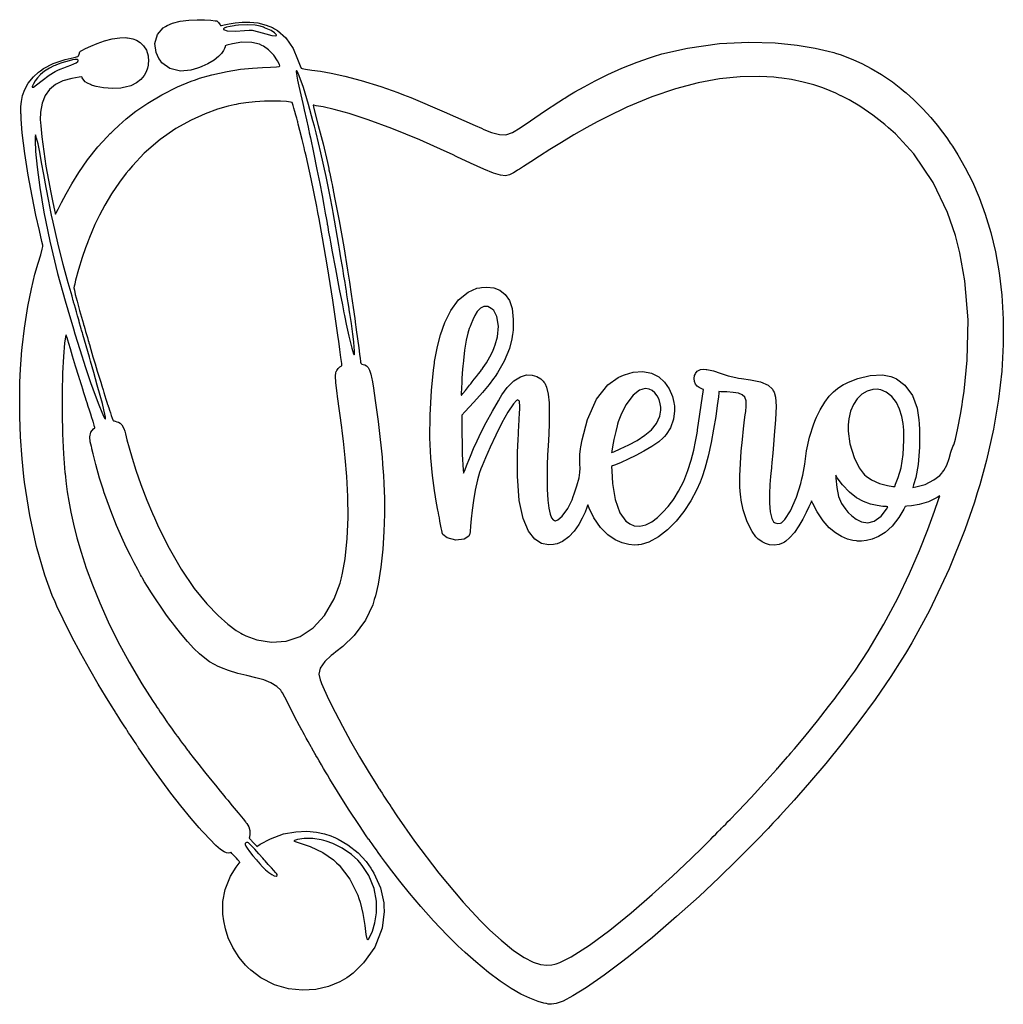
# Model space of a CAD drawing. Extents: x 1.39 to 10.6, y 1.4 to 10.63.
import ezdxf

# ---------------------------------------------------------------- set-up
doc = ezdxf.new("R2010")
doc.units = 0
doc.layers.get('0').update_dxf_attribs({"linetype": 'CONTINUOUS'})

msp = doc.modelspace()

# ---------------------------------------------------------------- linework, layer by layer
at = {"color": 176}
for points in [[(3.37386, 2.82172), (3.37076, 2.82135), (3.3616, 2.81913), (3.34814, 2.81711), (3.33089, 2.81939), (3.30729, 2.82981), (3.27485, 2.85194), (3.23107, 2.8896), (3.17333, 2.94646), (3.1174, 3.00603), (3.09924, 3.02621), (3.07374, 3.05458), (2.99929, 3.14144), (2.90224, 3.26053), (2.81017, 3.37918), (2.72521, 3.49311), (2.64947, 3.5981), (2.58518, 3.68972), (2.5344, 3.76383), (2.50797, 3.803), (2.49929, 3.81608), (2.49903, 3.81646), (2.49485, 3.82281), (2.48372, 3.83974), (2.46793, 3.86367), (2.44971, 3.89133), (2.4311, 3.91965), (2.41428, 3.94526), (2.40126, 3.965), (2.396, 3.97304), (2.39432, 3.97569), (2.39404, 3.97607), (2.3896, 3.98307), (2.37771, 4.00151), (2.36106, 4.02746), (2.34207, 4.05707), (2.32308, 4.08669), (2.30643, 4.11263), (2.29454, 4.13113), (2.2901, 4.13813), (2.28988, 4.13846), (2.2806, 4.15306), (2.25319, 4.19706), (2.19851, 4.2864), (2.12993, 4.40121), (2.05165, 4.53614), (1.96789, 4.68582), (1.88276, 4.845), (1.80051, 5.00825), (1.74322, 5.12939), (1.72526, 5.17025), (1.69829, 5.23144), (1.62896, 5.42019), (1.55057, 5.69026), (1.48828, 5.98074), (1.45036, 6.21371), (1.44032, 6.29167), (1.43326, 6.34619), (1.41672, 6.51025), (1.40235, 6.71756), (1.39529, 6.9095), (1.39399, 7.08197), (1.39671, 7.2309), (1.40164, 7.35206), (1.40713, 7.44135), (1.41026, 7.48133), (1.41151, 7.49462), (1.4171, 7.5549), (1.43892, 7.73514), (1.47071, 7.93793), (1.50429, 8.10558), (1.53717, 8.24067), (1.56674, 8.34576), (1.59039, 8.4235), (1.60558, 8.47646), (1.61051, 8.49972), (1.60975, 8.50717), (1.6091, 8.51269), (1.60053, 8.5491), (1.57785, 8.64953), (1.54606, 8.79519), (1.5096, 8.97276), (1.47293, 9.16911), (1.44054, 9.37093), (1.41678, 9.56489), (1.4069, 9.69456), (1.40625, 9.73779), (1.40608, 9.74588), (1.40549, 9.76997), (1.40588, 9.81136), (1.41026, 9.86014), (1.42133, 9.91433), (1.44185, 9.97206), (1.47461, 10.0314), (1.52235, 10.0904), (1.57042, 10.1346), (1.58789, 10.1473), (1.61567, 10.1676), (1.70844, 10.2159), (1.81944, 10.254), (1.90332, 10.2727), (1.93892, 10.2799), (1.94265, 10.2833), (1.94553, 10.286), (1.95182, 10.3041), (1.95736, 10.3234), (1.95985, 10.3267), (1.96251, 10.3303), (1.97521, 10.3377), (2.00956, 10.3562), (2.05903, 10.3793), (2.11979, 10.404), (2.18793, 10.4273), (2.2596, 10.4459), (2.33094, 10.457), (2.38151, 10.4591), (2.39817, 10.4576), (2.40397, 10.4571), (2.42128, 10.4543), (2.45204, 10.4465), (2.48693, 10.4328), (2.52235, 10.4114), (2.55474, 10.3809), (2.58051, 10.3395), (2.59619, 10.2859), (2.5995, 10.235), (2.59819, 10.2182), (2.59782, 10.2134), (2.59576, 10.199), (2.58957, 10.1714), (2.57769, 10.1383), (2.55811, 10.1025), (2.52892, 10.067), (2.48822, 10.0344), (2.43403, 10.0078), (2.38211, 9.99274), (2.36447, 9.98986), (2.34006, 9.98594), (2.26551, 9.98199), (2.17893, 9.98742), (2.11074, 10), (2.07682, 10.0096), (2.067, 10.0135), (2.05713, 10.0174), (2.02778, 10.0298), (2.00706, 10.0423), (1.99322, 10.0596), (1.97949, 10.0824), (1.97483, 10.0899), (1.95117, 10.0878), (1.88064, 10.076), (1.79893, 10.0521), (1.72999, 10.0177), (1.6741, 9.97194), (1.63167, 9.91439), (1.60303, 9.84424), (1.58854, 9.76096), (1.58681, 9.68799), (1.58849, 9.66379), (1.59082, 9.63015), (1.60086, 9.52935), (1.6186, 9.39046), (1.63971, 9.25325), (1.66228, 9.12375), (1.6844, 9.00808), (1.70421, 8.91237), (1.71967, 8.84267), (1.72635, 8.81435), (1.729, 8.80501), (1.73574, 8.81569), (1.75358, 8.84918), (1.78614, 8.91303), (1.82835, 8.99388), (1.88183, 9.08903), (1.94835, 9.19581), (2.02951, 9.31164), (2.12706, 9.43371), (2.21257, 9.52903), (2.24257, 9.55935), (2.24963, 9.56657), (2.271, 9.58811), (2.32081, 9.63542), (2.39139, 9.697), (2.48236, 9.76839), (2.59326, 9.84517), (2.72358, 9.9229), (2.87294, 9.99729), (2.99826, 10.049), (3.0409, 10.0638), (3.07867, 10.0768), (3.19407, 10.1102), (3.33535, 10.142), (3.46278, 10.1621), (3.5746, 10.1734), (3.669, 10.1792), (3.74414, 10.1823), (3.79824, 10.1857), (3.82249, 10.189), (3.82943, 10.1923), (3.82563, 10.2047), (3.80843, 10.2399), (3.77235, 10.2936), (3.72299, 10.3449), (3.67854, 10.3776), (3.66233, 10.3855), (3.64068, 10.3961), (3.56863, 10.4133), (3.47347, 10.4152), (3.38672, 10.4008), (3.33507, 10.386), (3.31847, 10.3796), (3.31771, 10.378), (3.31674, 10.3725), (3.31228, 10.3576), (3.3024, 10.3363), (3.2845, 10.3099), (3.25586, 10.2797), (3.21386, 10.2471), (3.15582, 10.2133), (3.09864, 10.187), (3.0791, 10.1796), (3.05908, 10.172), (2.99729, 10.154), (2.9005, 10.1438), (2.80029, 10.1681), (2.72601, 10.2225), (2.70833, 10.246), (2.69618, 10.262), (2.67074, 10.3184), (2.65956, 10.403), (2.68554, 10.4885), (2.73801, 10.5494), (2.7596, 10.5633), (2.77431, 10.5729), (2.82346, 10.5937), (2.89779, 10.6128), (2.97678, 10.6229), (3.05469, 10.6261), (3.12571, 10.6246), (3.18397, 10.6207), (3.22379, 10.6164), (3.23833, 10.6145), (3.23931, 10.614), (3.24203, 10.6126), (3.25537, 10.5986), (3.27061, 10.5765), (3.27436, 10.571), (3.28276, 10.5724), (3.308, 10.5778), (3.35439, 10.5875), (3.41135, 10.597), (3.47672, 10.6035), (3.54829, 10.6042), (3.62403, 10.596), (3.70167, 10.5762), (3.76064, 10.552), (3.77908, 10.5418), (3.80865, 10.5253), (3.88639, 10.4559), (3.95344, 10.3556), (3.99582, 10.256), (4.01932, 10.1923), (4.02897, 10.1719), (4.03907, 10.1689), (4.07042, 10.1632), (4.12993, 10.1547), (4.20969, 10.1433), (4.31179, 10.1254), (4.43853, 10.0979), (4.59196, 10.0572), (4.77436, 10.0002), (4.9349, 9.94353), (4.9879, 9.92324), (5.05713, 9.89675), (5.36762, 9.76417), (5.6581, 9.63396), (5.71739, 9.60861), (5.74115, 9.59847), (5.81326, 9.56982), (5.88569, 9.54949), (5.94646, 9.54878), (6.00732, 9.56912), (6.08003, 9.6116), (6.17638, 9.67757), (6.30806, 9.76824), (6.44179, 9.85644), (6.48699, 9.88488), (6.49744, 9.8915), (6.52914, 9.91118), (6.59375, 9.95008), (6.67865, 9.99854), (6.78157, 10.0536), (6.90044, 10.1123), (7.03299, 10.1718), (7.17708, 10.2289), (7.29183, 10.2689), (7.33057, 10.2808), (7.40875, 10.3048), (7.6486, 10.3601), (7.94775, 10.4029), (8.22244, 10.4168), (8.46701, 10.4091), (8.676, 10.3873), (8.84381, 10.3589), (8.9649, 10.3314), (9.0166, 10.3174), (9.03364, 10.3122), (9.04422, 10.3089), (9.07596, 10.2987), (9.13222, 10.2788), (9.20085, 10.2513), (9.28011, 10.2151), (9.36849, 10.1691), (9.46425, 10.1121), (9.56581, 10.043), (9.64578, 9.9821), (9.6715, 9.96061), (9.69596, 9.94021), (9.76693, 9.87582), (9.85167, 9.79156), (9.92513, 9.71083), (9.98708, 9.63672), (10.0371, 9.57215), (10.0747, 9.52024), (10.0994, 9.48394), (10.1082, 9.47071), (10.1112, 9.46631), (10.1292, 9.43989), (10.1806, 9.35856), (10.2492, 9.23856), (10.3157, 9.10618), (10.3786, 8.96126), (10.4365, 8.80365), (10.4882, 8.63331), (10.5322, 8.44993), (10.5673, 8.25347), (10.592, 8.04372), (10.6049, 7.82053), (10.6048, 7.58382), (10.5903, 7.33339), (10.5599, 7.06907), (10.5124, 6.79075), (10.4463, 6.49826), (10.3838, 6.26758), (10.3605, 6.19146), (10.3338, 6.10471), (10.2444, 5.84739), (10.0965, 5.47928), (9.91254, 5.09142), (9.74761, 4.787), (9.68832, 4.68815), (9.65543, 4.63336), (9.55203, 4.47179), (9.40576, 4.25786), (9.25304, 4.04899), (9.09728, 3.84765), (8.94206, 3.65642), (8.79081, 3.47771), (8.64708, 3.31418), (8.54779, 3.20443), (8.51432, 3.16824), (8.514, 3.16797), (8.50831, 3.16189), (8.49322, 3.14578), (8.47206, 3.12326), (8.44786, 3.09744), (8.42372, 3.07167), (8.4025, 3.04915), (8.38743, 3.03304), (8.38172, 3.02696), (8.38146, 3.02664), (8.36871, 3.01324), (8.33024, 2.97319), (8.23687, 2.87744), (8.10644, 2.74696), (7.94422, 2.58914), (7.75538, 2.41162), (7.54519, 2.22185), (7.3189, 2.02724), (7.14182, 1.88232), (7.08171, 1.83539), (7.02881, 1.79417), (6.86778, 1.67356), (6.70085, 1.55692), (6.57438, 1.47835), (6.48182, 1.43083), (6.41678, 1.40717), (6.37267, 1.40028), (6.34299, 1.4031), (6.32671, 1.40728), (6.32129, 1.40842), (6.30317, 1.41233), (6.24968, 1.42757), (6.17199, 1.45632), (6.0874, 1.49631), (5.99511, 1.54893), (5.89432, 1.61578), (5.78413, 1.69829), (5.6639, 1.79796), (5.56494, 1.88618), (5.53271, 1.91635), (5.49804, 1.94883), (5.39686, 2.04915), (5.26893, 2.18392), (5.15104, 2.31614), (5.04519, 2.44119), (4.95335, 2.55464), (4.87756, 2.65186), (4.81993, 2.7284), (4.79172, 2.76676), (4.78244, 2.77962), (4.78217, 2.78), (4.77826, 2.78543), (4.76774, 2.80018), (4.75239, 2.82156), (4.73394, 2.84733), (4.71397, 2.87522), (4.69417, 2.90294), (4.67611, 2.92828), (4.6651, 2.94374), (4.66146, 2.94889), (4.63921, 2.98025), (4.57476, 3.07568), (4.47385, 3.23014), (4.37022, 3.39421), (4.29872, 3.51053), (4.27539, 3.54958), (4.27512, 3.55003), (4.27029, 3.55826), (4.2576, 3.58003), (4.23981, 3.61051), (4.21946, 3.6454), (4.19911, 3.68033), (4.18132, 3.71083), (4.16862, 3.73258), (4.16385, 3.74083), (4.16363, 3.74121), (4.16351, 3.74137), (4.15804, 3.75097), (4.14615, 3.77203), (4.13417, 3.79318), (4.12864, 3.80296), (4.12853, 3.80322), (4.12701, 3.80593), (4.12261, 3.81396), (4.11083, 3.83529), (4.09526, 3.86361), (4.07785, 3.89524), (4.06071, 3.92649), (4.04574, 3.95367), (4.03504, 3.97319), (4.03103, 3.98053), (4.0306, 3.98128), (4.01481, 4.01025), (3.96886, 4.09771), (3.91661, 4.19971), (3.87549, 4.27962), (3.85417, 4.3189), (3.84694, 4.32986), (3.83811, 4.34321), (3.80328, 4.37761), (3.74669, 4.41303), (3.67942, 4.43961), (3.60374, 4.46083), (3.52197, 4.48019), (3.43631, 4.50114), (3.34907, 4.52713), (3.28358, 4.55181), (3.26258, 4.56164), (3.25108, 4.567), (3.21712, 4.58436), (3.17231, 4.61068), (3.12646, 4.64285), (3.07801, 4.68332), (3.02518, 4.73432), (2.96642, 4.79824), (2.90007, 4.87728), (2.84304, 4.94943), (2.82449, 4.97379), (2.8106, 4.99203), (2.77001, 5.04742), (2.71838, 5.12088), (2.67068, 5.19151), (2.62825, 5.25662), (2.59224, 5.31364), (2.56386, 5.35986), (2.54438, 5.39268), (2.53717, 5.40511), (2.535, 5.40935), (2.52664, 5.42572), (2.50088, 5.47439), (2.46642, 5.53803), (2.43044, 5.60563), (2.39182, 5.68267), (2.34924, 5.77453), (2.30154, 5.88661), (2.24761, 6.02436), (2.20107, 6.15076), (2.18619, 6.19308), (2.17432, 6.22678), (2.14242, 6.32921), (2.10656, 6.45796), (2.08106, 6.5594), (2.07015, 6.60563), (2.06831, 6.61367), (2.06506, 6.62756), (2.05524, 6.66911), (2.04997, 6.71701), (2.06093, 6.76053), (2.08615, 6.794), (2.09657, 6.80274), (2.0964, 6.80371), (2.09631, 6.80658), (2.09571, 6.81164), (2.0919, 6.82611), (2.08453, 6.85026), (2.08203, 6.85824), (2.08094, 6.8616), (2.07775, 6.87158), (2.06972, 6.8966), (2.05919, 6.92942), (2.04742, 6.96619), (2.0356, 7.00299), (2.02507, 7.03581), (2.01704, 7.06082), (2.01383, 7.07081), (2.01281, 7.07411), (2.01264, 7.07454), (2.01025, 7.08219), (2.0039, 7.10243), (1.99501, 7.13081), (1.98481, 7.16319), (1.97461, 7.19564), (1.96571, 7.22401), (1.95931, 7.24425), (1.95692, 7.2519), (1.95682, 7.25228), (1.94689, 7.2839), (1.91758, 7.37896), (1.88889, 7.47424), (1.86865, 7.54324), (1.85499, 7.5911), (1.84592, 7.62304), (1.83946, 7.64415), (1.83365, 7.65961), (1.82844, 7.6709), (1.82661, 7.67453), (1.82146, 7.65479), (1.81326, 7.59364), (1.80285, 7.46994), (1.79551, 7.31337), (1.79167, 7.13385), (1.79167, 6.94125), (1.79574, 6.74556), (1.80425, 6.55669), (1.81338, 6.42746), (1.8176, 6.3845), (1.81874, 6.37294), (1.82221, 6.33811), (1.82915, 6.27707), (1.83925, 6.20204), (1.8534, 6.11356), (1.87256, 6.01204), (1.89762, 5.89817), (1.92947, 5.77246), (1.96897, 5.63536), (2.01714, 5.48753), (2.07476, 5.32949), (2.14285, 5.16168), (2.22228, 4.98475), (2.31392, 4.79921), (2.41868, 4.60558), (2.53749, 4.40446), (2.63687, 4.24772), (2.67128, 4.19629), (2.67301, 4.19363), (2.67844, 4.18565), (2.69228, 4.16531), (2.71035, 4.13867), (2.73036, 4.10921), (2.75006, 4.08024), (2.76708, 4.05524), (2.77914, 4.03749), (2.78369, 4.03082), (2.78396, 4.03043), (2.78543, 4.02832), (2.79719, 4.01193), (2.82161, 3.97808), (2.84754, 3.94222), (2.86193, 3.92242), (2.8655, 3.91754), (2.86621, 3.91656), (2.87088, 3.91026), (2.88336, 3.89344), (2.9005, 3.87028), (2.91997, 3.84397), (2.93946, 3.81771), (2.95649, 3.79476), (2.96875, 3.77821), (2.97336, 3.77197), (2.97385, 3.77132), (2.98514, 3.75635), (3.01947, 3.71175), (3.07047, 3.64665), (3.12397, 3.57943), (3.17703, 3.51346), (3.22678, 3.45215), (3.2704, 3.39876), (3.30496, 3.35678), (3.32194, 3.33626), (3.32764, 3.32943), (3.34185, 3.31233), (3.38456, 3.26079), (3.44011, 3.19331), (3.48568, 3.13747), (3.50776, 3.11014), (3.51275, 3.10374), (3.51997, 3.09446), (3.53831, 3.06375), (3.54889, 3.02935), (3.54899, 2.9955), (3.54482, 2.96669), (3.54318, 2.95714), (3.54542, 2.95475), (3.55219, 2.9476), (3.55849, 2.94086), (3.56347, 2.9356), (3.56842, 2.93028), (3.57476, 2.92361), (3.58376, 2.91401), (3.59685, 2.90013), (3.61074, 2.88536), (3.6154, 2.88043), (3.64572, 2.90082), (3.74322, 2.95226), (3.86496, 2.99636), (3.97846, 3.01774), (4.08149, 3.02149), (4.17193, 3.01275), (4.24756, 2.99653), (4.30621, 2.97792), (4.33594, 2.96631), (4.34565, 2.96197), (4.37701, 2.94808), (4.46658, 2.89594), (4.56272, 2.81993), (4.63764, 2.73822), (4.68186, 2.67676), (4.69488, 2.65517), (4.71104, 2.62836), (4.77165, 2.4911), (4.80317, 2.34961), (4.80485, 2.32069), (4.80772, 2.26947), (4.78792, 2.11415), (4.72, 1.93696), (4.61317, 1.78765), (4.51525, 1.69239), (4.47944, 1.66482), (4.45876, 1.64899), (4.39063, 1.60938), (4.28537, 1.56657), (4.16764, 1.5395), (4.04139, 1.53125), (3.91069, 1.54476), (3.77951, 1.58311), (3.65186, 1.64936), (3.55908, 1.71951), (3.53174, 1.74647), (3.50982, 1.76813), (3.45031, 1.83931), (3.38997, 1.93224), (3.34754, 2.02235), (3.31993, 2.10667), (3.30404, 2.18229), (3.29665, 2.24621), (3.29476, 2.29551), (3.29497, 2.31933), (3.29514, 2.32721), (3.29596, 2.36486), (3.31933, 2.47738), (3.36951, 2.5995), (3.42231, 2.68625), (3.44976, 2.72353), (3.45449, 2.73019), (3.454, 2.73085), (3.45281, 2.73281), (3.45167, 2.73486), (3.44954, 2.73796), (3.44504, 2.7436), (3.43668, 2.75331), (3.42296, 2.76856), (3.4025, 2.79085), (3.38103, 2.81407), (3.37386, 2.82172)], [(3.79867, 10.4786), (3.79753, 10.4811), (3.79428, 10.4884), (3.78125, 10.503), (3.74886, 10.5235), (3.70236, 10.5449), (3.68653, 10.5511), (3.67676, 10.5548), (3.64719, 10.5654), (3.59879, 10.5756), (3.52653, 10.5784), (3.44325, 10.5737), (3.41569, 10.5709), (3.40278, 10.5696), (3.36431, 10.5638), (3.32932, 10.5553), (3.30931, 10.5464), (3.3029, 10.5402), (3.3029, 10.538), (3.30279, 10.5339), (3.33669, 10.5206), (3.41428, 10.5196), (3.49821, 10.5254), (3.54275, 10.5288), (3.55106, 10.5281), (3.5709, 10.5264), (3.62989, 10.5139), (3.699, 10.4933), (3.75597, 10.4778), (3.78922, 10.4752), (3.79867, 10.4786)], [(1.51167, 9.99349), (1.52171, 9.99533), (1.55094, 10.0144), (1.60558, 10.0568), (1.67117, 10.1064), (1.72456, 10.1404), (1.74354, 10.1492), (1.75076, 10.1526), (1.77294, 10.1618), (1.80583, 10.1744), (1.83979, 10.1869), (1.87235, 10.1993), (1.90115, 10.2115), (1.92378, 10.2234), (1.93772, 10.2349), (1.94135, 10.2436), (1.94065, 10.2459), (1.93994, 10.248), (1.93175, 10.2527), (1.91314, 10.2535), (1.8871, 10.2496), (1.8559, 10.242), (1.822, 10.2319), (1.7876, 10.2204), (1.75504, 10.2086), (1.73378, 10.2005), (1.72672, 10.1976), (1.71278, 10.1922), (1.67247, 10.172), (1.62706, 10.1428), (1.58996, 10.112), (1.56065, 10.0811), (1.53868, 10.0521), (1.52349, 10.0266), (1.51465, 10.0066), (1.51172, 9.99681), (1.51167, 9.99349)], [(4.10579, 9.56646), (4.11583, 9.52024), (4.14535, 9.38124), (4.17779, 9.22342), (4.2041, 9.09044), (4.22515, 8.97965), (4.24186, 8.88851), (4.25504, 8.81429), (4.26574, 8.7545), (4.27235, 8.71847), (4.27474, 8.70649), (4.27518, 8.7041), (4.27897, 8.68311), (4.28728, 8.63633), (4.29736, 8.57986), (4.30442, 8.54042), (4.30681, 8.52729), (4.31754, 8.46804), (4.35053, 8.29042), (4.38693, 8.10037), (4.41542, 7.9554), (4.43061, 7.87907), (4.4356, 7.85363), (4.43875, 7.83757), (4.45144, 7.77414), (4.47601, 7.65935), (4.50336, 7.54986), (4.52067, 7.49528), (4.52756, 7.48622), (4.52789, 7.48813), (4.52892, 7.49376), (4.53, 7.50538), (4.52983, 7.52544), (4.52761, 7.55838), (4.5224, 7.60856), (4.51346, 7.68039), (4.49989, 7.77826), (4.48568, 7.87446), (4.48079, 7.90647), (4.48068, 7.90696), (4.47933, 7.91581), (4.47569, 7.93918), (4.4706, 7.97194), (4.46479, 8.00939), (4.45893, 8.04688), (4.45389, 8.07964), (4.45019, 8.10303), (4.44883, 8.11187), (4.44879, 8.11231), (4.44874, 8.11268), (4.4476, 8.11974), (4.44456, 8.13829), (4.44032, 8.16433), (4.43549, 8.19412), (4.43067, 8.2239), (4.42643, 8.24994), (4.42344, 8.2685), (4.42231, 8.27556), (4.42225, 8.27587), (4.42215, 8.27642), (4.4159, 8.31369), (4.40224, 8.39492), (4.38857, 8.47618), (4.38226, 8.51346), (4.38222, 8.51394), (4.32964, 8.81879), (4.32308, 8.85688), (4.30192, 8.97076), (4.264, 9.15804), (4.2149, 9.37825), (4.16949, 9.56635), (4.15349, 9.62879), (4.1404, 9.67979), (4.09896, 9.83208), (4.05126, 9.99126), (4.01258, 10.0997), (3.99214, 10.144), (3.98508, 10.1507), (3.98481, 10.1486), (3.98394, 10.1422), (3.98356, 10.1337), (3.98492, 10.1206), (3.98888, 10.0978), (3.99653, 10.0605), (4.00874, 10.0041), (4.02653, 9.9235), (4.04476, 9.84131), (4.05083, 9.81392), (4.05778, 9.78244), (4.07878, 9.68787), (4.09435, 9.61806), (4.10183, 9.58431), (4.10482, 9.57096), (4.10579, 9.56646)], [(8.80957, 6.11876), (8.80778, 6.11399), (8.80192, 6.09978), (8.78515, 6.06104), (8.76036, 6.00819), (8.72863, 5.947), (8.69103, 5.88308), (8.64876, 5.8221), (8.60286, 5.76975), (8.56765, 5.73947), (8.55453, 5.73172), (8.54292, 5.72493), (8.50472, 5.71018), (8.45806, 5.70296), (8.41558, 5.70671), (8.37836, 5.71778), (8.3475, 5.73264), (8.32394, 5.74783), (8.30875, 5.75976), (8.3035, 5.76449), (8.30311, 5.76486), (8.28814, 5.77897), (8.25174, 5.83014), (8.20622, 5.92133), (8.16982, 6.03207), (8.14985, 6.12468), (8.14578, 6.15582), (8.14279, 6.17844), (8.13878, 6.24681), (8.13824, 6.35238), (8.14274, 6.46619), (8.15087, 6.58192), (8.16118, 6.69331), (8.17231, 6.794), (8.18278, 6.87761), (8.18896, 6.92285), (8.19125, 6.93788), (8.19368, 6.95449), (8.19819, 7.00478), (8.19569, 7.05436), (8.183, 7.08936), (8.15944, 7.11257), (8.12424, 7.12663), (8.07671, 7.13433), (8.01617, 7.13835), (7.96039, 7.14063), (7.94185, 7.14139), (7.94108, 7.1289), (7.93701, 7.09147), (7.92681, 7.01096), (7.91168, 6.90767), (7.89199, 6.78917), (7.86817, 6.66331), (7.84071, 6.53771), (7.8099, 6.42008), (7.78586, 6.34321), (7.77632, 6.31814), (7.76654, 6.29258), (7.73269, 6.21767), (7.67806, 6.11638), (7.61376, 6.01812), (7.54107, 5.92676), (7.46115, 5.84608), (7.37537, 5.77989), (7.285, 5.73199), (7.21511, 5.70953), (7.19125, 5.70611), (7.1811, 5.70469), (7.15028, 5.70361), (7.0976, 5.70811), (7.0364, 5.72319), (6.96989, 5.75239), (6.90121, 5.79915), (6.83365, 5.86719), (6.77035, 5.9599), (6.72613, 6.04975), (6.71451, 6.08083), (6.71235, 6.07449), (6.70546, 6.0555), (6.6881, 6.01221), (6.66243, 5.95697), (6.62847, 5.89572), (6.58621, 5.83458), (6.53564, 5.77935), (6.47678, 5.73617), (6.42697, 5.71442), (6.40967, 5.71094), (6.39426, 5.7079), (6.34674, 5.70574), (6.28103, 5.71929), (6.21664, 5.75965), (6.15767, 5.83469), (6.10829, 5.95236), (6.07264, 6.12067), (6.05485, 6.34744), (6.05539, 6.56754), (6.05908, 6.64068), (6.05925, 6.64481), (6.06125, 6.6811), (6.06532, 6.75526), (6.06933, 6.82969), (6.07135, 6.86632), (6.07156, 6.87067), (6.07232, 6.88693), (6.07449, 6.93571), (6.07622, 6.98281), (6.07661, 7.01508), (6.07568, 7.03564), (6.0734, 7.04779), (6.06976, 7.05453), (6.06472, 7.05908), (6.05974, 7.0631), (6.05826, 7.06456), (6.04606, 7.05908), (6.01693, 7.02582), (5.9661, 6.94938), (5.91021, 6.84799), (5.85368, 6.73415), (5.80083, 6.62056), (5.75618, 6.51975), (5.72412, 6.44444), (5.71246, 6.4165), (5.7091, 6.40717), (5.70068, 6.38422), (5.68007, 6.31364), (5.65815, 6.21674), (5.64214, 6.12076), (5.63069, 6.02983), (5.62267, 5.94819), (5.61675, 5.88004), (5.61165, 5.82954), (5.60872, 5.80761), (5.60622, 5.80083), (5.60135, 5.78776), (5.55761, 5.75922), (5.47732, 5.75022), (5.39774, 5.77056), (5.35596, 5.80311), (5.35151, 5.81694), (5.35135, 5.81739), (5.3501, 5.82368), (5.34668, 5.84076), (5.34185, 5.86546), (5.33604, 5.89497), (5.32986, 5.9266), (5.32379, 5.95757), (5.31847, 5.98508), (5.31532, 6.00114), (5.31435, 6.00646), (5.30994, 6.02919), (5.29731, 6.0975), (5.27815, 6.21403), (5.25965, 6.35542), (5.24468, 6.52078), (5.23611, 6.70936), (5.23682, 6.92036), (5.24957, 7.153), (5.26867, 7.34332), (5.27735, 7.40642), (5.27957, 7.42269), (5.28738, 7.47131), (5.30578, 7.56358), (5.33447, 7.6729), (5.37549, 7.78901), (5.43078, 7.90153), (5.50239, 8.00006), (5.59233, 8.07437), (5.6741, 8.1096), (5.70253, 8.11399), (5.71918, 8.1166), (5.77001, 8.11931), (5.83361, 8.11219), (5.89117, 8.09065), (5.94043, 8.05257), (5.97917, 7.99593), (6.00526, 7.91851), (6.0165, 7.81831), (6.01406, 7.72424), (6.01069, 7.69314), (6.00928, 7.68044), (6.00271, 7.63656), (5.97993, 7.54611), (5.93115, 7.42643), (5.86925, 7.3164), (5.84538, 7.28201), (5.83208, 7.26297), (5.78999, 7.20742), (5.72715, 7.13271), (5.64529, 7.04215), (5.56093, 6.95063), (5.53282, 6.92008), (5.53321, 6.89458), (5.53435, 6.81799), (5.53526, 6.75651), (5.53569, 6.72618), (5.53586, 6.71951), (5.53586, 6.71729), (5.53608, 6.68886), (5.53711, 6.55317), (5.54671, 6.40896), (5.55126, 6.37625), (5.55951, 6.39714), (5.58421, 6.4599), (5.61415, 6.53521), (5.64399, 6.60704), (5.67676, 6.68044), (5.71533, 6.76036), (5.76269, 6.85172), (5.82178, 6.95947), (5.87696, 7.05637), (5.89561, 7.08849), (5.90961, 7.11257), (5.95882, 7.18067), (6.02175, 7.24354), (6.08279, 7.28114), (6.14031, 7.29758), (6.1926, 7.29676), (6.23817, 7.28276), (6.27533, 7.25956), (6.29671, 7.23904), (6.30246, 7.23118), (6.31039, 7.22026), (6.32682, 7.18197), (6.34244, 7.11638), (6.35086, 7.037), (6.35351, 6.94635), (6.35194, 6.84694), (6.34765, 6.74143), (6.34207, 6.63226), (6.33789, 6.54958), (6.33675, 6.52197), (6.33496, 6.4809), (6.33203, 6.35742), (6.3329, 6.22586), (6.33849, 6.12375), (6.34788, 6.04758), (6.36019, 5.99376), (6.37451, 5.95882), (6.38997, 5.93913), (6.40153, 5.93207), (6.40571, 5.93121), (6.41064, 5.93024), (6.43192, 5.93935), (6.47521, 5.97483), (6.52692, 6.04492), (6.56799, 6.12815), (6.57835, 6.15707), (6.58729, 6.18229), (6.61219, 6.25874), (6.63172, 6.33182), (6.64046, 6.38439), (6.64208, 6.42458), (6.64019, 6.46056), (6.63846, 6.50038), (6.64051, 6.55219), (6.64703, 6.60622), (6.65007, 6.62403), (6.66103, 6.68858), (6.71094, 6.87929), (6.79508, 7.0701), (6.90256, 7.20404), (6.99843, 7.27328), (7.03375, 7.28863), (7.05865, 7.29953), (7.13769, 7.32221), (7.22976, 7.32949), (7.30979, 7.31401), (7.37761, 7.27946), (7.433, 7.22933), (7.47581, 7.16726), (7.50586, 7.09685), (7.5204, 7.04069), (7.52306, 7.02165), (7.52513, 7.00646), (7.52658, 6.96018), (7.51774, 6.88439), (7.48882, 6.80214), (7.44894, 6.73893), (7.43224, 6.72108), (7.41976, 6.70785), (7.37804, 6.67215), (7.31213, 6.62543), (7.23921, 6.58182), (7.16407, 6.54221), (7.09153, 6.50743), (7.02626, 6.47835), (6.97314, 6.45589), (6.94596, 6.44461), (6.93696, 6.44075), (6.93826, 6.40028), (6.94596, 6.27881), (6.96881, 6.13053), (7.01531, 6.00483), (7.07118, 5.92871), (7.09526, 5.91049), (7.10678, 5.90175), (7.14774, 5.8839), (7.20215, 5.87929), (7.25743, 5.89318), (7.3125, 5.92219), (7.36626, 5.96289), (7.41758, 6.01178), (7.46544, 6.06543), (7.49832, 6.10639), (7.50879, 6.12039), (7.52425, 6.14117), (7.56483, 6.20774), (7.61182, 6.30333), (7.6505, 6.40246), (7.68147, 6.50028), (7.7054, 6.59196), (7.7231, 6.67264), (7.73503, 6.73757), (7.74046, 6.77078), (7.74208, 6.78185), (7.79742, 7.15978), (7.79536, 7.16069), (7.78911, 7.16308), (7.77463, 7.16938), (7.75678, 7.17931), (7.73844, 7.19331), (7.72254, 7.21203), (7.71186, 7.23589), (7.70936, 7.26546), (7.71463, 7.29281), (7.71789, 7.30132), (7.72114, 7.30994), (7.73947, 7.33257), (7.76893, 7.34706), (7.8004, 7.35047), (7.82112, 7.34928), (7.82801, 7.34842), (7.84424, 7.34646), (7.89225, 7.33458), (7.95492, 7.31326), (8.02838, 7.28961), (8.10064, 7.27246), (8.12506, 7.2685), (8.15354, 7.26394), (8.2391, 7.25082), (8.33176, 7.23133), (8.40261, 7.20053), (8.44265, 7.16379), (8.45122, 7.14882), (8.45893, 7.13531), (8.47288, 7.08942), (8.47874, 7.00537), (8.47211, 6.8775), (8.46024, 6.73432), (8.45617, 6.68658), (8.45606, 6.68544), (8.45269, 6.64708), (8.44532, 6.56315), (8.43772, 6.4764), (8.43392, 6.43332), (8.43349, 6.42844), (8.43294, 6.42279), (8.4305, 6.40224), (8.42486, 6.34674), (8.41872, 6.27115), (8.4145, 6.18474), (8.41444, 6.09674), (8.42101, 6.01628), (8.43642, 5.95258), (8.45404, 5.92079), (8.46306, 5.91493), (8.46729, 5.91217), (8.49289, 5.90597), (8.51546, 5.90722), (8.51824, 5.90821), (8.52783, 5.91168), (8.55767, 5.94287), (8.61133, 6.02485), (8.66872, 6.15213), (8.70958, 6.27946), (8.71951, 6.32269), (8.72743, 6.35736), (8.74485, 6.46283), (8.7615, 6.58513), (8.78901, 6.71533), (8.83018, 6.83931), (8.847, 6.87929), (8.85661, 6.90218), (8.88949, 6.96924), (8.93235, 7.04135), (8.97433, 7.09765), (9.01432, 7.1404), (9.05106, 7.17165), (9.08328, 7.19358), (9.10986, 7.20828), (9.12463, 7.2155), (9.12956, 7.21789), (9.15662, 7.23122), (9.24143, 7.264), (9.35883, 7.29312), (9.47325, 7.2985), (9.5524, 7.28401), (9.57611, 7.27322), (9.60514, 7.26004), (9.68403, 7.20231), (9.75618, 7.10601), (9.79833, 6.98508), (9.8144, 6.87657), (9.81614, 6.84022), (9.81874, 6.78538), (9.81901, 6.62028), (9.80681, 6.45719), (9.78467, 6.33664), (9.76525, 6.26699), (9.75771, 6.24408), (9.78668, 6.24761), (9.87213, 6.27175), (9.95546, 6.31396), (10.0097, 6.35672), (10.0321, 6.3801), (10.0368, 6.38607), (10.0488, 6.40126), (10.0774, 6.45247), (10.0975, 6.51307), (10.1135, 6.57465), (10.1331, 6.62756), (10.1419, 6.64399), (10.1453, 6.6505), (10.1571, 6.6971), (10.1791, 6.79981), (10.2028, 6.92589), (10.2187, 7.01824), (10.2234, 7.04904), (10.2381, 7.14507), (10.2663, 7.43549), (10.2744, 7.81239), (10.2452, 8.17779), (10.1989, 8.44288), (10.1764, 8.52935), (10.1574, 8.60271), (10.0826, 8.81808), (9.94749, 9.10064), (9.76563, 9.36849), (9.59478, 9.55746), (9.53142, 9.61301), (9.49582, 9.64421), (9.38433, 9.73226), (9.26079, 9.81679), (9.16129, 9.87429), (9.10519, 9.90315), (9.08643, 9.91249), (9.08399, 9.91374), (9.07206, 9.91976), (9.03749, 9.93625), (8.98432, 9.95925), (8.91439, 9.98633), (8.82938, 10.0147), (8.73096, 10.0419), (8.62099, 10.0653), (8.53114, 10.0792), (8.50108, 10.0823), (8.45708, 10.0868), (8.32437, 10.0935), (8.1404, 10.0902), (7.94824, 10.071), (7.74701, 10.0343), (7.53581, 9.97894), (7.31375, 9.90332), (7.07986, 9.80604), (6.8941, 9.71739), (6.83339, 9.6856), (6.80122, 9.66883), (6.70578, 9.61654), (6.58268, 9.54579), (6.46631, 9.47581), (6.35883, 9.4089), (6.26247, 9.34739), (6.17958, 9.29368), (6.11225, 9.25006), (6.07525, 9.22651), (6.06278, 9.21892), (6.05149, 9.21213), (6.01796, 9.19129), (5.98085, 9.17219), (5.94299, 9.16385), (5.89583, 9.16851), (5.831, 9.18842), (5.74007, 9.22575), (5.61447, 9.28276), (5.48801, 9.3419), (5.4459, 9.36165), (5.37001, 9.39729), (5.14014, 9.49935), (4.8781, 9.60678), (4.65821, 9.68767), (4.479, 9.74576), (4.33914, 9.78478), (4.23703, 9.80843), (4.17139, 9.82047), (4.14833, 9.82379), (4.14063, 9.82454), (4.14382, 9.80931), (4.15831, 9.75499), (4.19049, 9.63536), (4.23443, 9.46208), (4.27485, 9.28907), (4.28743, 9.23118), (4.28803, 9.2284), (4.28982, 9.21989), (4.29443, 9.19824), (4.3004, 9.16992), (4.30701, 9.13857), (4.31353, 9.10775), (4.31917, 9.08111), (4.32314, 9.06222), (4.32465, 9.05512), (4.32476, 9.05469), (4.33094, 9.02463), (4.34961, 8.92985), (4.38514, 8.74115), (4.42828, 8.49681), (4.46463, 8.27815), (4.47613, 8.20514), (4.48199, 8.16769), (4.49908, 8.05528), (4.51747, 7.92893), (4.53179, 7.82617), (4.53988, 7.76682), (4.54254, 7.74701), (4.54628, 7.71918), (4.5574, 7.63564), (4.56831, 7.55214), (4.5759, 7.4924), (4.58094, 7.45236), (4.58399, 7.428), (4.58583, 7.41515), (4.58697, 7.40972), (4.58783, 7.40815), (4.58826, 7.40767), (4.59039, 7.40522), (4.59901, 7.39979), (4.61182, 7.3954), (4.62597, 7.39106), (4.64094, 7.38331), (4.65597, 7.36854), (4.67042, 7.34332), (4.6836, 7.30414), (4.69276, 7.26172), (4.69493, 7.2474), (4.70296, 7.19439), (4.72624, 7.03515), (4.75, 6.86122), (4.76742, 6.7214), (4.77957, 6.61149), (4.78754, 6.52729), (4.79254, 6.46457), (4.79557, 6.41906), (4.79719, 6.39469), (4.7979, 6.38656), (4.80013, 6.35932), (4.80479, 6.27724), (4.80886, 6.14421), (4.80908, 5.9936), (4.80436, 5.8316), (4.79351, 5.66433), (4.77561, 5.49783), (4.7494, 5.33826), (4.72456, 5.22792), (4.71397, 5.19179), (4.69938, 5.14208), (4.63124, 4.99994), (4.52593, 4.85682), (4.41949, 4.75444), (4.35493, 4.70215), (4.3335, 4.68463), (4.31207, 4.66715), (4.25082, 4.61089), (4.20665, 4.551), (4.19586, 4.49283), (4.20697, 4.44075), (4.21326, 4.42437), (4.22038, 4.40582), (4.24419, 4.35092), (4.28961, 4.25396), (4.3475, 4.13792), (4.41596, 4.00711), (4.49311, 3.86589), (4.5771, 3.71853), (4.6659, 3.5695), (4.73426, 3.45936), (4.75771, 3.42301), (4.75846, 3.42188), (4.76221, 3.41607), (4.77263, 3.40022), (4.78728, 3.37782), (4.80479, 3.35113), (4.82357, 3.32249), (4.84218, 3.29411), (4.859, 3.26844), (4.86925, 3.25288), (4.87267, 3.24767), (4.92567, 3.16699), (5.09212, 2.92964), (5.3201, 2.6289), (5.54693, 2.35792), (5.70676, 2.18403), (5.76286, 2.12885), (5.79656, 2.09571), (5.90142, 1.99994), (6.01953, 1.90446), (6.11925, 1.83789), (6.20275, 1.79574), (6.27203, 1.77344), (6.32932, 1.7665), (6.37668, 1.7704), (6.40657, 1.7774), (6.41629, 1.78054), (6.4534, 1.79264), (6.55914, 1.84631), (6.73004, 1.95469), (6.91965, 2.09511), (7.11882, 2.25694), (7.31814, 2.42964), (7.50846, 2.60249), (7.68039, 2.76503), (7.78907, 2.87082), (7.82482, 2.90657), (7.82508, 2.9069), (7.83057, 2.91243), (7.84517, 2.92719), (7.86561, 2.94781), (7.889, 2.9714), (7.91233, 2.99507), (7.93278, 3.01568), (7.94738, 3.03043), (7.95285, 3.03597), (7.95318, 3.03624), (7.95643, 3.03961), (7.96636, 3.04975), (7.98438, 3.06819), (8.00521, 3.08963), (8.02686, 3.11187), (8.04736, 3.13297), (8.06472, 3.15082), (8.07693, 3.16336), (8.08143, 3.16803), (8.08203, 3.16857), (8.1224, 3.21044), (8.24235, 3.33735), (8.36632, 3.47163), (8.45053, 3.56526), (8.48546, 3.60493), (8.49164, 3.61203), (8.49539, 3.61637), (8.50662, 3.62935), (8.5249, 3.65033), (8.54482, 3.67329), (8.56494, 3.6964), (8.58371, 3.71799), (8.59956, 3.73622), (8.61106, 3.74946), (8.61524, 3.75424), (8.6166, 3.75581), (8.64919, 3.79383), (8.74539, 3.90935), (8.8654, 4.05778), (8.96912, 4.19043), (9.02951, 4.26975), (9.04926, 4.29644), (9.05197, 4.30018), (9.06017, 4.31136), (9.07644, 4.33339), (9.09586, 4.35986), (9.11649, 4.38786), (9.13618, 4.41471), (9.15289, 4.43744), (9.16461, 4.4534), (9.169, 4.45936), (9.16928, 4.45969), (9.21322, 4.52181), (9.33822, 4.71294), (9.48676, 4.96289), (9.616, 5.20551), (9.72706, 5.43664), (9.82096, 5.65229), (9.89876, 5.84836), (9.96169, 6.02083), (9.99881, 6.12929), (10.0107, 6.16553), (9.98579, 6.14947), (9.90543, 6.10965), (9.81776, 6.08214), (9.74567, 6.07146), (9.70161, 6.06776), (9.68707, 6.06586), (9.67378, 6.03868), (9.62685, 5.9605), (9.56369, 5.88037), (9.49972, 5.82206), (9.43701, 5.78222), (9.37765, 5.7576), (9.32379, 5.74474), (9.2774, 5.74035), (9.24978, 5.7404), (9.24067, 5.741), (9.22933, 5.74181), (9.19553, 5.74681), (9.14497, 5.75988), (9.09039, 5.78256), (9.03336, 5.81711), (8.97532, 5.86572), (8.91764, 5.93072), (8.86193, 6.01432), (8.82118, 6.09201), (8.80957, 6.11876)], [(1.99007, 7.7774), (1.99029, 7.77664), (1.99192, 7.77089), (1.99647, 7.75515), (2.00299, 7.73258), (2.01079, 7.70551), (2.01926, 7.67622), (2.02772, 7.64703), (2.03543, 7.62028), (2.04021, 7.60385), (2.04183, 7.59831), (2.04633, 7.58279), (2.06006, 7.53614), (2.08014, 7.46864), (2.10075, 7.39996), (2.12061, 7.33425), (2.1384, 7.27567), (2.15278, 7.22831), (2.16254, 7.19629), (2.16612, 7.18468), (2.16639, 7.18375), (2.1665, 7.18338), (2.16868, 7.17643), (2.17453, 7.15788), (2.18278, 7.13172), (2.19233, 7.10146), (2.20204, 7.07064), (2.21083, 7.04281), (2.2175, 7.0216), (2.22017, 7.01324), (2.22108, 7.01042), (2.22119, 7.01014), (2.22304, 7.00424), (2.22803, 6.98861), (2.23508, 6.96669), (2.24333, 6.94146), (2.25185, 6.91613), (2.25976, 6.89367), (2.26606, 6.87717), (2.26844, 6.87093), (2.26997, 6.86974), (2.2716, 6.86843), (2.27783, 6.86604), (2.28922, 6.86312), (2.30311, 6.85954), (2.31858, 6.85379), (2.33453, 6.8444), (2.34993, 6.83003), (2.36393, 6.80908), (2.37321, 6.78754), (2.37543, 6.78011), (2.37793, 6.7716), (2.3845, 6.74567), (2.3986, 6.68989), (2.41889, 6.61372), (2.44656, 6.51807), (2.48281, 6.40392), (2.52881, 6.27208), (2.58578, 6.12349), (2.63693, 5.99983), (2.65489, 5.95899), (2.68419, 5.89231), (2.78119, 5.69607), (2.90701, 5.47657), (3.02929, 5.29693), (3.14497, 5.15349), (3.25103, 5.04264), (3.3444, 4.96072), (3.42204, 4.90408), (3.46576, 4.87701), (3.48096, 4.86908), (3.51297, 4.85238), (3.61589, 4.81521), (3.75347, 4.79258), (3.8896, 4.80279), (4.02029, 4.84722), (4.14139, 4.9274), (4.24892, 5.04482), (4.33876, 5.20085), (4.39399, 5.3469), (4.4069, 5.39697), (4.41813, 5.4406), (4.44185, 5.57394), (4.46175, 5.76411), (4.46918, 5.96078), (4.46674, 6.15712), (4.45703, 6.3464), (4.4426, 6.52192), (4.42606, 6.67676), (4.41422, 6.77246), (4.40994, 6.80425), (4.37076, 7.09467), (4.36643, 7.12685), (4.35482, 7.22342), (4.34999, 7.28971), (4.35286, 7.31788), (4.35801, 7.32867), (4.35981, 7.33219), (4.36322, 7.33914), (4.37651, 7.35846), (4.3916, 7.37272), (4.40338, 7.38064), (4.40935, 7.38569), (4.41032, 7.38781), (4.41049, 7.38818), (4.41043, 7.40067), (4.41032, 7.40326), (4.41026, 7.40483), (4.40782, 7.42242), (4.40767, 7.42393), (4.40756, 7.42449), (4.40278, 7.45964), (4.39242, 7.53629), (4.38206, 7.61296), (4.37728, 7.64811), (4.37722, 7.6486), (4.36518, 7.73594), (4.32667, 7.99761), (4.27735, 8.30886), (4.23031, 8.58251), (4.19797, 8.75965), (4.18674, 8.81858), (4.17578, 8.87597), (4.12283, 9.13574), (4.07557, 9.34944), (4.06749, 9.38379), (4.06554, 9.39193), (4.05658, 9.42919), (4.03842, 9.5039), (4.01736, 9.58882), (4.00299, 9.64594), (3.99804, 9.66493), (3.99713, 9.66846), (3.99425, 9.67899), (3.98779, 9.70258), (3.97954, 9.73226), (3.97054, 9.76454), (3.96175, 9.7959), (3.9541, 9.82275), (3.94862, 9.84169), (3.94656, 9.84874), (3.94629, 9.84901), (3.94353, 9.85172), (3.92953, 9.854), (3.89171, 9.85856), (3.83637, 9.86193), (3.76704, 9.86333), (3.68722, 9.86193), (3.60053, 9.85688), (3.51047, 9.8475), (3.44293, 9.83729), (3.42063, 9.8329), (3.40181, 9.82921), (3.34571, 9.81608), (3.2475, 9.78787), (3.13032, 9.74533), (2.99858, 9.6856), (2.85678, 9.60579), (2.70931, 9.50299), (2.56054, 9.37429), (2.44894, 9.25808), (2.41493, 9.21674), (2.39242, 9.18951), (2.32861, 9.1046), (2.25435, 8.99451), (2.19162, 8.8896), (2.13997, 8.79303), (2.0989, 8.70796), (2.06799, 8.63753), (2.04665, 8.58485), (2.03754, 8.56104), (2.0345, 8.55306), (2.02826, 8.53674), (2.00993, 8.48757), (1.97868, 8.39735), (1.94407, 8.28467), (1.91749, 8.18544), (1.90972, 8.15207), (1.90896, 8.14893), (1.90593, 8.13954), (1.90294, 8.12901), (1.90235, 8.11464), (1.90571, 8.09039), (1.91461, 8.05051), (1.93056, 7.98899), (1.95518, 7.8999), (1.98128, 7.808), (1.99007, 7.7774)], [(1.84353, 7.90869), (1.89692, 7.73068), (1.91157, 7.68175), (1.95671, 7.53521), (2.01053, 7.36697), (2.05811, 7.22515), (2.09924, 7.10894), (2.13379, 7.01747), (2.16157, 6.95003), (2.1824, 6.90571), (2.19185, 6.8884), (2.19613, 6.88368), (2.19678, 6.88781), (2.19601, 6.90056), (2.19162, 6.92899), (2.1824, 6.97108), (2.16786, 7.02908), (2.1474, 7.10514), (2.12067, 7.2015), (2.08703, 7.32026), (2.05632, 7.42785), (2.04606, 7.46365), (1.9854, 7.67507), (1.98421, 7.67931), (1.98053, 7.69194), (1.97797, 7.70074), (1.97667, 7.70508), (1.97553, 7.70876), (1.97364, 7.71544), (1.96983, 7.72885), (1.96311, 7.75276), (1.95514, 7.78131), (1.95253, 7.79075), (1.95226, 7.79167), (1.94997, 7.79992), (1.94379, 7.82178), (1.93522, 7.85243), (1.92535, 7.88764), (1.91531, 7.92344), (1.90625, 7.95574), (1.89931, 7.98036), (1.8966, 7.99007), (1.89572, 7.99328), (1.88385, 8.03532), (1.8481, 8.16135), (1.80122, 8.33317), (1.75076, 8.53538), (1.70632, 8.72949), (1.69239, 8.79432), (1.68533, 8.8271), (1.66536, 8.92557), (1.64085, 9.05414), (1.61871, 9.176), (1.59885, 9.28728), (1.58122, 9.3839), (1.56569, 9.46197), (1.55219, 9.51747), (1.54508, 9.54042), (1.54064, 9.54644), (1.53831, 9.53364), (1.53825, 9.49388), (1.54264, 9.39247), (1.55615, 9.2449), (1.58117, 9.05393), (1.62001, 8.8221), (1.67507, 8.55219), (1.74881, 8.24685), (1.81831, 7.99278), (1.84353, 7.90869)], [(5.52974, 7.10758), (5.52994, 7.10747), (5.5331, 7.11019), (5.54449, 7.12244), (5.56782, 7.1505), (5.59754, 7.18767), (5.60732, 7.20014), (5.60975, 7.20329), (5.61708, 7.21272), (5.63243, 7.23258), (5.65126, 7.25694), (5.6715, 7.28315), (5.69108, 7.30843), (5.70785, 7.33018), (5.71972, 7.3456), (5.72412, 7.35135), (5.72467, 7.352), (5.73519, 7.36615), (5.76449, 7.41049), (5.79639, 7.46593), (5.82058, 7.51508), (5.8335, 7.54476), (5.8374, 7.55474), (5.8469, 7.57921), (5.86719, 7.65576), (5.87711, 7.75581), (5.86231, 7.84489), (5.83263, 7.8999), (5.81803, 7.91292), (5.80919, 7.92085), (5.77692, 7.93815), (5.74007, 7.93972), (5.70763, 7.92285), (5.67942, 7.89285), (5.65554, 7.85482), (5.63585, 7.81401), (5.62044, 7.77567), (5.61199, 7.75261), (5.60921, 7.7449), (5.60428, 7.73133), (5.59125, 7.68989), (5.57519, 7.62207), (5.56017, 7.52968), (5.54861, 7.43317), (5.54546, 7.40093), (5.54383, 7.38422), (5.53797, 7.31293), (5.5345, 7.25944), (5.53407, 7.25163), (5.53293, 7.2315), (5.53, 7.1709), (5.5286, 7.12799), (5.52881, 7.11089), (5.5294, 7.10769), (5.52974, 7.10758)], [(7.39785, 6.98465), (7.39757, 6.9955), (7.39318, 7.02789), (7.38194, 7.06728), (7.36496, 7.10178), (7.34299, 7.13026), (7.31674, 7.15169), (7.28711, 7.16493), (7.25478, 7.16894), (7.22874, 7.16531), (7.22065, 7.16254), (7.19786, 7.15479), (7.13781, 7.10726), (7.07113, 7.01878), (7.02208, 6.92079), (6.99849, 6.85829), (6.99246, 6.83692), (6.98763, 6.81999), (6.97493, 6.76856), (6.9585, 6.69353), (6.94515, 6.62343), (6.93853, 6.58328), (6.93696, 6.56982), (6.95719, 6.57824), (7.01758, 6.60422), (7.09879, 6.64219), (7.17697, 6.6844), (7.24854, 6.73161), (7.30994, 6.7845), (7.35769, 6.84381), (7.38813, 6.91032), (7.39828, 6.96615), (7.39785, 6.98465)], [(9.1524, 6.80946), (9.1525, 6.7704), (9.16824, 6.65321), (9.20688, 6.52419), (9.25672, 6.426), (9.29215, 6.37619), (9.30638, 6.36193), (9.32032, 6.34799), (9.37033, 6.31413), (9.44569, 6.28039), (9.52197, 6.26025), (9.572, 6.25342), (9.58871, 6.25331), (9.59685, 6.27393), (9.62115, 6.33578), (9.64865, 6.42731), (9.66764, 6.55117), (9.67475, 6.68576), (9.67475, 6.73063), (9.67475, 6.74317), (9.67301, 6.78076), (9.66667, 6.84147), (9.65419, 6.90793), (9.63374, 6.97547), (9.60379, 7.03922), (9.56261, 7.09446), (9.50857, 7.13633), (9.45768, 7.15712), (9.44006, 7.16015), (9.42606, 7.1626), (9.3826, 7.16157), (9.32878, 7.1466), (9.27983, 7.11697), (9.23703, 7.07438), (9.20167, 7.02061), (9.17492, 6.95742), (9.15804, 6.88644), (9.15229, 6.82872), (9.1524, 6.80946)], [(9.52419, 6.06278), (9.51237, 6.06342), (9.47706, 6.06619), (9.42231, 6.07351), (9.36176, 6.08757), (9.29725, 6.11122), (9.23058, 6.14725), (9.16351, 6.19846), (9.09793, 6.26774), (9.04949, 6.33431), (9.0356, 6.35781), (9.03689, 6.32878), (9.04476, 6.24175), (9.06179, 6.15858), (9.08979, 6.09407), (9.12044, 6.04844), (9.13189, 6.03418), (9.13687, 6.02794), (9.15272, 6.00976), (9.18539, 5.97738), (9.22786, 5.94504), (9.27843, 5.92074), (9.33518, 5.91243), (9.39626, 5.928), (9.4599, 5.97547), (9.51064, 6.0395), (9.52419, 6.06278)], [(4.65392, 2.00369), (4.65972, 2.00971), (4.67247, 2.03228), (4.6965, 2.08712), (4.71924, 2.16401), (4.734, 2.25863), (4.734, 2.36681), (4.71246, 2.4841), (4.66265, 2.60633), (4.60206, 2.70107), (4.5779, 2.72922), (4.56028, 2.74978), (4.50006, 2.80507), (4.41504, 2.86388), (4.32753, 2.9069), (4.26394, 2.92958), (4.24229, 2.93517), (4.21724, 2.94168), (4.14008, 2.95301), (4.05675, 2.954), (3.9961, 2.94493), (3.96864, 2.93653), (3.96224, 2.93267), (3.97364, 2.92557), (4.01932, 2.91103), (4.11333, 2.87907), (4.23144, 2.82221), (4.33132, 2.75304), (4.36074, 2.72575), (4.38519, 2.70307), (4.48594, 2.57281), (4.56006, 2.42318), (4.57124, 2.39074), (4.5829, 2.35678), (4.60872, 2.25146), (4.62614, 2.13803), (4.63678, 2.05419), (4.64626, 2.01378), (4.65392, 2.00369)], [(3.80496, 2.60926), (3.80524, 2.61025), (3.80561, 2.61333), (3.80404, 2.61806), (3.79904, 2.62517), (3.7895, 2.63633), (3.77419, 2.65326), (3.75201, 2.67763), (3.72168, 2.71104), (3.692, 2.74414), (3.68218, 2.75521), (3.66976, 2.76915), (3.63249, 2.81093), (3.59506, 2.85243), (3.56799, 2.88167), (3.54932, 2.90082), (3.53717, 2.91183), (3.52957, 2.91689), (3.52468, 2.91786), (3.52154, 2.91721), (3.52056, 2.91694), (3.51828, 2.91635), (3.51183, 2.91351), (3.50672, 2.90782), (3.50651, 2.89833), (3.51238, 2.88346), (3.5255, 2.86176), (3.54715, 2.83165), (3.57856, 2.79161), (3.61025, 2.75293), (3.62093, 2.74013), (3.62614, 2.73394), (3.64247, 2.71576), (3.66862, 2.68881), (3.69726, 2.66162), (3.72635, 2.63678), (3.75375, 2.61664), (3.77735, 2.60374), (3.79508, 2.60042), (3.80404, 2.60656), (3.80496, 2.60926)]]:
    msp.add_lwpolyline(points, close=True, dxfattribs=at)

doc.saveas('drawing.dxf')
